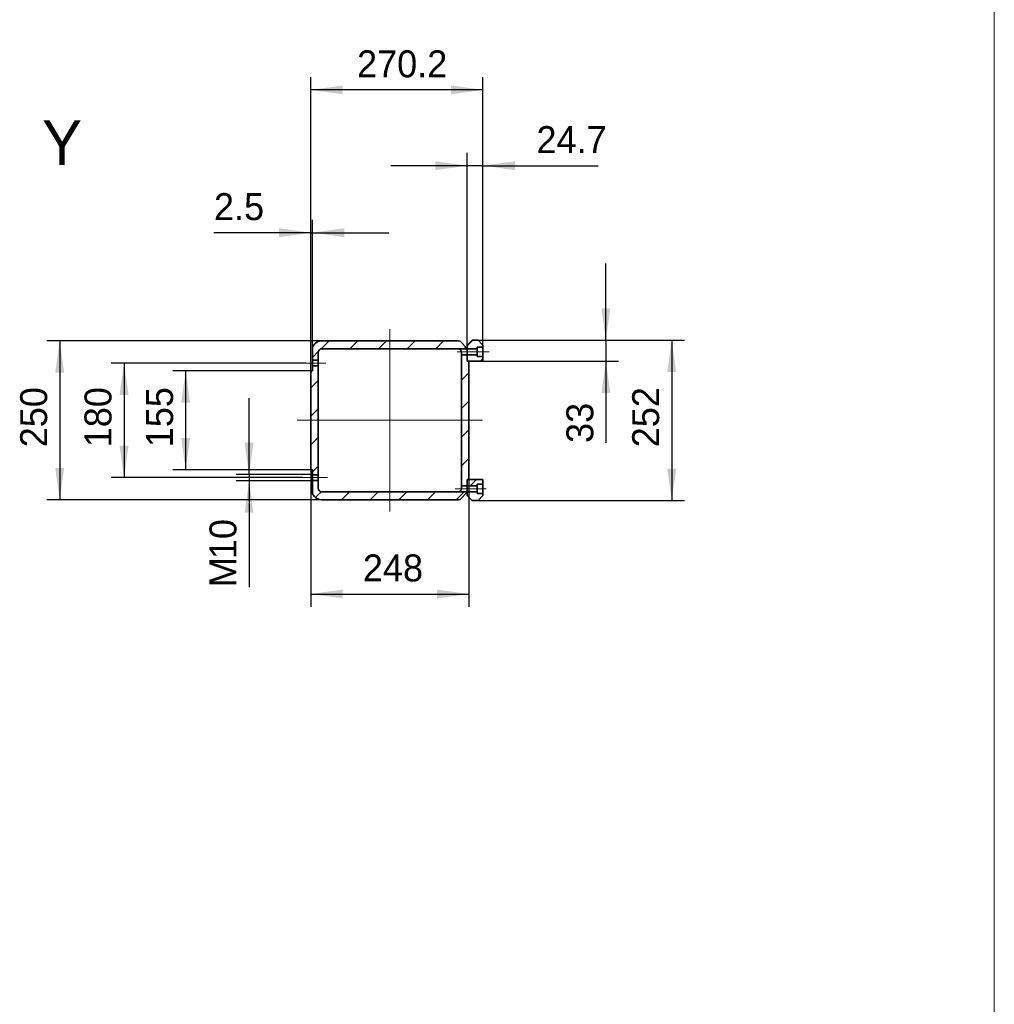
# Model space of a CAD drawing. Header units: millimetres. Extents: x 21 to 401, y 28 to 281.
# Tile 7 of 8: x 324 to 401, y 106 to 183. Entities that reach past the tile are written whole.
import ezdxf

# ---------------------------------------------------------------- set-up
doc = ezdxf.new("R2010")
doc.units = ezdxf.units.MM
doc.linetypes.add('SLD-Durchgehend', pattern=[0])
doc.linetypes.add('SLD-Punktstrich', pattern=[19.05, 15.24, -1.27, 1.27, -1.27])
doc.layers.add('KOPF', color=7, linetype='SLD-Durchgehend')
doc.styles.add('SLDTEXTSTYLE0', font='Gill Sans MT Pro Medium')
doc.dimstyles.new('SLDDIMSTYLE4', dxfattribs={"dimtxt": 1.924756, "dimasz": 2.5, "dimexe": 0, "dimexo": 0.0625, "dimgap": 0.481189, "dimtad": 1, "dimlfac": 20, "dimrnd": 1e-09, "dimzin": 12, "dimdsep": 46, "dimtxsty": 'SLDTEXTSTYLE0', "dimsah": 1, "dimcen": 0.09, "dimadec": 0, "dimazin": 3, "dimtfac": 1, "dimtmove": 0, "dimatfit": 0, "dimfxl": 1, "dimfrac": 2, "dimtolj": 1, "dimtzin": 12, "dimarcsym": 0})
doc.dimstyles.new('SLDDIMSTYLE5', dxfattribs={"dimtxt": 1.924756, "dimasz": 2.5, "dimexe": 0, "dimexo": 0.0625, "dimgap": 0.481189, "dimtad": 1, "dimlfac": 20, "dimrnd": 1e-09, "dimzin": 12, "dimdsep": 46, "dimtxsty": 'SLDTEXTSTYLE0', "dimsah": 1, "dimcen": 0.09, "dimadec": 0, "dimazin": 3, "dimtfac": 1, "dimtofl": 0, "dimtmove": 0, "dimatfit": 3, "dimfxl": 1, "dimfrac": 2, "dimtolj": 1, "dimtzin": 12, "dimarcsym": 0})

# ---------------------------------------------------------------- blocks, each defined once
blk = doc.blocks.new('_D_30')
at = {"layer": 'KOPF'}
for p, q in [((348.031, 157.705), (326.382, 157.705)), ((327.382, 157.705), (327.382, 145.205)), ((348.031, 145.205), (326.382, 145.205))]:
    blk.add_line(p, q, dxfattribs=at)
for points in [[(327.382, 157.705), (327.032, 155.205), (327.732, 155.205)], [(327.382, 145.205), (327.732, 147.705), (327.032, 147.705)]]:
    blk.add_solid(points, dxfattribs=at)
at = {"layer": 'KOPF', "insert": (324.279, 149.339), "char_height": 2.1167, "attachment_point": 1, "rotation": 90, "style": 'SLDTEXTSTYLE0'}
blk.add_mtext('250', dxfattribs=at)
blk = doc.blocks.new('_D_31')
at = {"layer": 'KOPF'}
for p, q in [((347.094, 155.33), (336.264, 155.33)), ((337.264, 155.33), (337.264, 147.58)), ((347.094, 147.58), (336.264, 147.58))]:
    blk.add_line(p, q, dxfattribs=at)
for points in [[(337.264, 155.33), (336.914, 152.83), (337.614, 152.83)], [(337.264, 147.58), (337.614, 150.08), (336.914, 150.08)]]:
    blk.add_solid(points, dxfattribs=at)
at = {"layer": 'KOPF', "insert": (334.16, 149.339), "char_height": 2.1167, "attachment_point": 1, "rotation": 90, "style": 'SLDTEXTSTYLE0'}
blk.add_mtext('155', dxfattribs=at)
blk = doc.blocks.new('_D_32')
at = {"layer": 'KOPF'}
for p, q in [((347.094, 155.33), (347.094, 167.184)), ((347.219, 155.743), (347.219, 167.184)), ((347.094, 166.184), (339.489, 166.184)), ((347.094, 166.184), (347.219, 166.184)), ((347.219, 166.184), (353.219, 166.184))]:
    blk.add_line(p, q, dxfattribs=at)
for points in [[(347.094, 166.184), (344.594, 166.534), (344.594, 165.834)], [(347.219, 166.184), (349.719, 165.834), (349.719, 166.534)]]:
    blk.add_solid(points, dxfattribs=at)
at = {"layer": 'KOPF', "insert": (339.489, 169.288), "char_height": 2.1167, "attachment_point": 1, "style": 'SLDTEXTSTYLE0'}
blk.add_mtext('2.5', dxfattribs=at)
blk = doc.blocks.new('_D_33')
at = {"layer": 'KOPF'}
for p, q in [((359.369, 157.365), (359.369, 172.444)), ((360.604, 157.365), (360.604, 172.444)), ((359.369, 171.444), (353.369, 171.444)), ((360.604, 171.444), (359.369, 171.444)), ((360.604, 171.444), (369.655, 171.444))]:
    blk.add_line(p, q, dxfattribs=at)
for points in [[(359.369, 171.444), (356.869, 171.794), (356.869, 171.094)], [(360.604, 171.444), (363.104, 171.094), (363.104, 171.794)]]:
    blk.add_solid(points, dxfattribs=at)
at = {"layer": 'KOPF', "insert": (364.802, 174.548), "char_height": 2.1167, "attachment_point": 1, "style": 'SLDTEXTSTYLE0'}
blk.add_mtext('24.7', dxfattribs=at)
blk = doc.blocks.new('_D_34')
at = {"layer": 'KOPF'}
for p, q in [((347.094, 155.33), (347.094, 178.393)), ((360.604, 157.365), (360.604, 178.393)), ((360.604, 177.393), (347.094, 177.393))]:
    blk.add_line(p, q, dxfattribs=at)
for points in [[(347.094, 177.393), (349.594, 177.043), (349.594, 177.743)], [(360.604, 177.393), (358.104, 177.743), (358.104, 177.043)]]:
    blk.add_solid(points, dxfattribs=at)
at = {"layer": 'KOPF', "insert": (350.717, 180.496), "char_height": 2.1167, "attachment_point": 1, "style": 'SLDTEXTSTYLE0'}
blk.add_mtext('270.2', dxfattribs=at)
blk = doc.blocks.new('_D_35')
at = {"layer": 'KOPF'}
for p, q in [((360.214, 157.755), (376.417, 157.755)), ((375.417, 157.755), (375.417, 145.155)), ((360.214, 145.155), (376.417, 145.155))]:
    blk.add_line(p, q, dxfattribs=at)
for points in [[(375.417, 157.755), (375.067, 155.255), (375.767, 155.255)], [(375.417, 145.155), (375.767, 147.655), (375.067, 147.655)]]:
    blk.add_solid(points, dxfattribs=at)
at = {"layer": 'KOPF', "insert": (372.314, 149.339), "char_height": 2.1167, "attachment_point": 1, "rotation": 90, "style": 'SLDTEXTSTYLE0'}
blk.add_mtext('252', dxfattribs=at)
blk = doc.blocks.new('_D_36')
at = {"layer": 'KOPF'}
for p, q in [((370.249, 157.755), (370.249, 163.755)), ((360.214, 157.755), (371.249, 157.755)), ((370.249, 157.755), (370.249, 156.105)), ((360.604, 156.105), (371.249, 156.105)), ((370.249, 156.105), (370.249, 149.68))]:
    blk.add_line(p, q, dxfattribs=at)
for points in [[(370.249, 157.755), (370.599, 160.255), (369.899, 160.255)], [(370.249, 156.105), (369.899, 153.605), (370.599, 153.605)]]:
    blk.add_solid(points, dxfattribs=at)
at = {"layer": 'KOPF', "insert": (367.146, 149.68), "char_height": 2.1167, "attachment_point": 1, "rotation": 90, "style": 'SLDTEXTSTYLE0'}
blk.add_mtext('33', dxfattribs=at)
blk = doc.blocks.new('_D_37')
at = {"layer": 'KOPF'}
for p, q in [((347.094, 147.58), (347.094, 136.823)), ((359.494, 146.805), (359.494, 136.823)), ((347.094, 137.823), (359.494, 137.823))]:
    blk.add_line(p, q, dxfattribs=at)
for points in [[(347.094, 137.823), (349.594, 137.473), (349.594, 138.173)], [(359.494, 137.823), (356.994, 138.173), (356.994, 137.473)]]:
    blk.add_solid(points, dxfattribs=at)
at = {"layer": 'KOPF', "insert": (351.177, 140.927), "char_height": 2.1167, "attachment_point": 1, "style": 'SLDTEXTSTYLE0'}
blk.add_mtext('248', dxfattribs=at)
blk = doc.blocks.new('_D_38')
at = {"layer": 'KOPF'}
for p, q in [((346.696, 155.955), (331.431, 155.955)), ((332.431, 155.955), (332.431, 146.955)), ((346.453, 146.955), (331.431, 146.955))]:
    blk.add_line(p, q, dxfattribs=at)
for points in [[(332.431, 155.955), (332.081, 153.455), (332.781, 153.455)], [(332.431, 146.955), (332.781, 149.455), (332.081, 149.455)]]:
    blk.add_solid(points, dxfattribs=at)
at = {"layer": 'KOPF', "insert": (329.327, 149.339), "char_height": 2.1167, "attachment_point": 1, "rotation": 90, "style": 'SLDTEXTSTYLE0'}
blk.add_mtext('180', dxfattribs=at)
blk = doc.blocks.new('_D_39')
at = {"layer": 'KOPF'}
for p, q in [((342.242, 147.205), (342.242, 153.205)), ((347.219, 147.205), (341.242, 147.205)), ((342.242, 147.205), (342.242, 146.705)), ((347.219, 146.705), (341.242, 146.705)), ((342.242, 146.705), (342.242, 138.356))]:
    blk.add_line(p, q, dxfattribs=at)
for points in [[(342.242, 147.205), (342.592, 149.705), (341.892, 149.705)], [(342.242, 146.705), (341.892, 144.205), (342.592, 144.205)]]:
    blk.add_solid(points, dxfattribs=at)
at = {"layer": 'KOPF', "attachment_point": 1, "rotation": 90, "style": 'SLDTEXTSTYLE0'}
for s, insert, char_height in [('10', (339.138, 140.559), 2.1167), ('M', (339.138, 138.356), 2.117)]:
    blk.add_mtext(s, dxfattribs=dict(at, insert=insert, char_height=char_height))

msp = doc.modelspace()

# ---------------------------------------------------------------- hatches: boundary and pattern name
at = {"linetype": 'SLD-Durchgehend', "lineweight": 18}
h = msp.add_hatch(dxfattribs=at)
h.set_pattern_fill('ANSI31', scale=0.5, style=0)
edge = h.paths.add_edge_path(flags=0)
edge.add_line((347.21895, 156.16777), (347.66895, 156.16777))
edge.add_line((347.66895, 156.16777), (347.66895, 156.76777))
edge.add_arc((347.98145, 156.76777), 0.3125, 90, 180, ccw=False)
edge.add_line((347.98145, 157.08027), (358.60645, 157.08027))
edge.add_arc((358.60645, 156.76777), 0.3125, 66.9260819, 90, ccw=False)
edge.add_line((358.72892, 157.05527), (359.36895, 157.05527))
edge.add_line((359.36895, 157.05527), (359.36895, 157.10527))
edge.add_line((359.36895, 157.10527), (358.80156, 157.67266))
edge.add_arc((358.55645, 156.76777), 0.9375, 74.8439114, 90)
edge.add_line((358.55645, 157.70527), (348.03145, 157.70527))
edge.add_arc((348.03145, 156.76777), 0.9375, 90, 150.0735651)
edge.add_line((347.21895, 157.23548), (347.21895, 156.16777))
h = msp.add_hatch(dxfattribs=at)
h.set_pattern_fill('ANSI31', scale=0.5, style=0)
h.paths.add_polyline_path([(359.36895, 157.36527), (359.36895, 157.05527), (360.15395, 157.05527), (360.15395, 157.20527), (360.60395, 157.20527), (360.60395, 157.36527), (360.21395, 157.75527), (359.75895, 157.75527)], flags=0)
h = msp.add_hatch(dxfattribs=at)
h.set_pattern_fill('ANSI31', scale=0.5, style=0)
h.paths.add_polyline_path([(359.36895, 146.30527), (359.36895, 146.80527), (359.49395, 146.80527), (359.49395, 156.10527), (359.36895, 156.10527), (359.36895, 156.60527), (358.91895, 156.60527), (358.91895, 146.30527)], flags=0)
h = msp.add_hatch(dxfattribs=at)
h.set_pattern_fill('ANSI31', scale=0.5, style=0)
h.paths.add_polyline_path([(359.36895, 156.10527), (360.60395, 156.10527), (360.60395, 156.45527), (360.15395, 156.45527), (360.15395, 156.60527), (359.36895, 156.60527)], flags=0)
h = msp.add_hatch(dxfattribs=at)
h.set_pattern_fill('ANSI31', scale=0.5, style=0)
h.paths.add_polyline_path([(347.21895, 155.33027), (347.09395, 155.33027), (347.09395, 147.58027), (347.21895, 147.58027), (347.21895, 147.16777), (347.66895, 147.16777), (347.66895, 155.74277), (347.21895, 155.74277)], flags=0)
h = msp.add_hatch(dxfattribs=at)
h.set_pattern_fill('ANSI31', scale=0.5, style=0)
edge = h.paths.add_edge_path(flags=0)
edge.add_line((347.66895, 146.74277), (347.21895, 146.74277))
edge.add_line((347.21895, 146.74277), (347.21895, 145.67506))
edge.add_arc((348.03145, 146.14277), 0.9375, 209.9264349, 270)
edge.add_line((348.03145, 145.20527), (358.55645, 145.20527))
edge.add_arc((358.55645, 146.14277), 0.9375, 270, 285.1560886)
edge.add_line((358.80156, 145.23788), (359.36895, 145.80527))
edge.add_line((359.36895, 145.80527), (359.36895, 145.85527))
edge.add_line((359.36895, 145.85527), (358.72892, 145.85527))
edge.add_arc((358.60645, 146.14277), 0.3125, 270, 293.0739181, ccw=False)
edge.add_line((358.60645, 145.83027), (347.98145, 145.83027))
edge.add_arc((347.98145, 146.14277), 0.3125, 180, 270, ccw=False)
edge.add_line((347.66895, 146.14277), (347.66895, 146.74277))
h = msp.add_hatch(dxfattribs=at)
h.set_pattern_fill('ANSI31', scale=0.5, style=0)
h.paths.add_polyline_path([(360.60395, 146.45527), (360.60395, 146.80527), (359.36895, 146.80527), (359.36895, 146.30527), (360.15395, 146.30527), (360.15395, 146.45527)], flags=0)
h = msp.add_hatch(dxfattribs=at)
h.set_pattern_fill('ANSI31', scale=0.5, style=0)
h.paths.add_polyline_path([(360.21395, 145.15527), (360.60395, 145.54527), (360.60395, 145.70527), (360.15395, 145.70527), (360.15395, 145.85527), (359.36895, 145.85527), (359.36895, 145.54527), (359.75895, 145.15527)], flags=0)

# ---------------------------------------------------------------- linework, layer by layer
at = {"color": 7, "linetype": 'SLD-Durchgehend', "lineweight": 35}
for p, q in [((358.55645, 157.70527), (348.03145, 157.70527)), ((358.80156, 157.67266), (359.36895, 157.10527)), ((359.36895, 157.36527), (359.75895, 157.75527)), ((359.75895, 157.75527), (360.21395, 157.75527)), ((360.21395, 157.75527), (360.60395, 157.36527)), ((347.21895, 156.16777), (347.21895, 157.23548)), ((358.60645, 157.08027), (347.98145, 157.08027)), ((359.36895, 157.05527), (358.72892, 157.05527)), ((359.36895, 157.05527), (359.36895, 157.36527)), ((359.36895, 157.10527), (359.36895, 157.05527)), ((360.15395, 157.05527), (359.36895, 157.05527)), ((359.36895, 156.60527), (359.36895, 157.05527)), ((360.60395, 157.20527), (360.15395, 157.20527)), ((360.15395, 157.20527), (360.15395, 157.05527)), ((360.15395, 156.60527), (360.15395, 157.05527)), ((360.60395, 157.36527), (360.60395, 157.20527)), ((360.60395, 156.45527), (360.60395, 157.20527)), ((347.66895, 156.16777), (347.21895, 156.16777)), ((347.21895, 156.16777), (347.21895, 155.74277)), ((347.66895, 156.76777), (347.66895, 156.16777)), ((347.66895, 156.16777), (347.66895, 155.74277)), ((358.91895, 156.60527), (358.91895, 156.76777)), ((358.91895, 156.60527), (359.36895, 156.60527)), ((358.91895, 146.30527), (358.91895, 156.60527)), ((359.36895, 156.60527), (360.15395, 156.60527)), ((359.36895, 156.10527), (359.36895, 156.60527)), ((360.15395, 156.60527), (360.15395, 156.45527)), ((360.15395, 156.45527), (360.60395, 156.45527)), ((360.60395, 156.45527), (360.60395, 156.10527)), ((347.21895, 155.74277), (347.66895, 155.74277)), ((347.21895, 155.33027), (347.21895, 155.74277)), ((347.66895, 155.74277), (347.66895, 147.16777)), ((360.60395, 156.10527), (359.36895, 156.10527)), ((359.36895, 156.10527), (359.49395, 156.10527)), ((359.49395, 146.80527), (359.49395, 156.10527)), ((347.09395, 155.33027), (347.21895, 155.33027)), ((347.09395, 155.33027), (347.09395, 147.58027)), ((347.21895, 147.58027), (347.09395, 147.58027)), ((347.21895, 147.16777), (347.21895, 147.58027)), ((347.66895, 147.16777), (347.21895, 147.16777)), ((347.21895, 147.16777), (347.21895, 146.74277)), ((347.66895, 147.16777), (347.66895, 146.74277)), ((347.21895, 146.74277), (347.66895, 146.74277)), ((347.21895, 145.67506), (347.21895, 146.74277)), ((347.66895, 146.74277), (347.66895, 146.14277)), ((358.91895, 146.14277), (358.91895, 146.30527)), ((359.36895, 146.30527), (358.91895, 146.30527)), ((360.60395, 146.80527), (359.36895, 146.80527)), ((359.36895, 146.80527), (359.36895, 146.30527)), ((359.49395, 146.80527), (359.36895, 146.80527)), ((360.15395, 146.30527), (359.36895, 146.30527)), ((359.36895, 146.30527), (359.36895, 145.85527)), ((360.60395, 146.45527), (360.15395, 146.45527)), ((360.15395, 146.45527), (360.15395, 146.30527)), ((360.15395, 145.85527), (360.15395, 146.30527)), ((360.60395, 146.45527), (360.60395, 146.80527)), ((360.60395, 145.70527), (360.60395, 146.45527)), ((347.98145, 145.83027), (358.60645, 145.83027)), ((358.72892, 145.85527), (359.36895, 145.85527)), ((359.36895, 145.80527), (358.80156, 145.23788)), ((359.36895, 145.85527), (360.15395, 145.85527)), ((359.36895, 145.85527), (359.36895, 145.54527)), ((359.36895, 145.85527), (359.36895, 145.80527)), ((359.36895, 145.54527), (359.75895, 145.15527)), ((360.15395, 145.85527), (360.15395, 145.70527)), ((360.15395, 145.70527), (360.60395, 145.70527)), ((360.21395, 145.15527), (360.60395, 145.54527)), ((360.60395, 145.54527), (360.60395, 145.70527)), ((348.03145, 145.20527), (358.55645, 145.20527)), ((359.75895, 145.15527), (360.21395, 145.15527))]:
    msp.add_line(p, q, dxfattribs=at)
for centre, radius, start, end in [((348.03145, 156.76777), 0.9375, 90, 150.0735651), ((358.55645, 156.76777), 0.9375, 74.8439114, 90), ((347.98145, 156.76777), 0.3125, 90, 180), ((358.60645, 156.76777), 0.3125, 66.9260819, 90), ((347.98145, 146.14277), 0.3125, 180, 270), ((348.03145, 146.14277), 0.9375, 209.9264349, 270), ((358.60645, 146.14277), 0.3125, 270, 293.0739181), ((358.55645, 146.14277), 0.9375, 270, 285.1560886)]:
    msp.add_arc(centre, radius, start, end, dxfattribs=at)
for points, knots in [([(358.91895, 156.76777), (358.91895, 156.78664), (358.91725, 156.8057), (358.91189, 156.83452), (358.90964, 156.84408), (358.90435, 156.86265), (358.9013, 156.87173), (358.89443, 156.88949), (358.89058, 156.89819), (358.88236, 156.91479), (358.87796, 156.92274), (358.86865, 156.93803), (358.8637, 156.9454), (358.85349, 156.95935), (358.84823, 156.96593), (358.83208, 156.9846), (358.82081, 156.99566), (358.79772, 157.01536), (358.78606, 157.02384), (358.76936, 157.03452), (358.76392, 157.03776), (358.75354, 157.04355), (358.74856, 157.04613), (358.73973, 157.05046), (358.73594, 157.05219), (358.73047, 157.05462), (358.72892, 157.05527), (358.72892, 157.05527)], [0, 0, 0, 0, 0.125, 0.125, 0.1875, 0.1875, 0.25, 0.25, 0.3125, 0.3125, 0.375, 0.375, 0.4375, 0.4375, 0.5, 0.5, 0.625, 0.625, 0.75, 0.75, 0.8125, 0.8125, 0.875, 0.875, 0.9375, 0.9375, 1, 1, 1, 1]), ([(358.72892, 145.85527), (358.72892, 145.85527), (358.72931, 145.85543), (358.73077, 145.85606), (358.73184, 145.85653), (358.73592, 145.85834), (358.73976, 145.86009), (358.75286, 145.86652), (358.76383, 145.87247), (358.78619, 145.88679), (358.79776, 145.89521), (358.82077, 145.91484), (358.83222, 145.92608), (358.85368, 145.95093), (358.86382, 145.96462), (358.87781, 145.98753), (358.88229, 145.99561), (358.89052, 146.01222), (358.89431, 146.02078), (358.90462, 146.04732), (358.91008, 146.06636), (358.91541, 146.09486), (358.91674, 146.10442), (358.91851, 146.12365), (358.91895, 146.13331), (358.91895, 146.14277)], [0, 0, 0, 0, 0.03125, 0.03125, 0.0625, 0.0625, 0.125, 0.125, 0.25, 0.25, 0.375, 0.375, 0.5, 0.5, 0.625, 0.625, 0.6875, 0.6875, 0.75, 0.75, 0.875, 0.875, 0.9375, 0.9375, 1, 1, 1, 1])]:
    msp.add_open_spline(points, degree=3, knots=knots, dxfattribs=at)
at = {"layer": 'KOPF', "lineweight": 18}
msp.add_line((400.73608, 193.32761), (400.73608, 28.32761), dxfattribs=at)
at = {"layer": 'KOPF', "color": 7, "linetype": 'SLD-Punktstrich', "lineweight": 18, "ltscale": 2.5}
for p, q in [((353.29395, 144.30721), (353.29395, 158.62271)), ((360.55645, 151.45527), (346.03145, 151.45527))]:
    msp.add_line(p, q, dxfattribs=at)
at = {"layer": 'KOPF', "linetype": 'SLD-Punktstrich', "lineweight": 18, "ltscale": 2.5}
for p, q in [((358.57947, 156.83027), (361.09827, 156.83027)), ((348.2808, 155.95527), (346.69639, 155.95527)), ((348.40268, 146.95527), (346.45263, 146.95527)), ((358.41696, 146.08027), (360.85452, 146.08027))]:
    msp.add_line(p, q, dxfattribs=at)

# ---------------------------------------------------------------- texts
at = {"layer": 'KOPF', "color": 7, "insert": (326.0072, 175.00033), "char_height": 3.5, "attachment_point": 1, "style": 'SLDTEXTSTYLE0'}
msp.add_mtext('Y', dxfattribs=at)

# ---------------------------------------------------------------- dimensions: what is measured, and where the dimension line sits
at = {"layer": 'KOPF'}
for base, p1, p2, dimstyle, picture, middle in [((347.09395, 177.39256), (360.60395, 157.36527), (347.09395, 155.33027), 'SLDDIMSTYLE5', '_D_34', (353.84895, 177.39256)), ((359.36895, 171.44406), (360.60395, 157.36527), (359.36895, 157.36527), 'SLDDIMSTYLE4', '_D_33', (367.22837, 171.44406)), ((347.21895, 166.18444), (347.09395, 155.33027), (347.21895, 155.74277), 'SLDDIMSTYLE4', '_D_32', (341.20948, 166.18444)), ((359.49395, 137.8233), (347.09395, 147.58027), (359.49395, 146.80527), 'SLDDIMSTYLE5', '_D_37', (353.29395, 137.8233))]:
    dim = msp.add_linear_dim(base=base, p1=p1, p2=p2, dimstyle=dimstyle, dxfattribs=at)
    dim.commit()
    dim.dimension.update_dxf_attribs({"geometry": picture, "text_midpoint": middle, "dimtype": 160})
for base, p1, p2, dimstyle, picture, middle in [((370.24944, 156.10527), (360.21395, 157.75527), (360.60395, 156.10527), 'SLDDIMSTYLE4', '_D_36', (370.24944, 151.09151)), ((327.3822, 145.20527), (348.03145, 157.70527), (348.03145, 145.20527), 'SLDDIMSTYLE5', '_D_30', (327.3822, 151.45527)), ((375.41749, 145.15527), (360.21395, 157.75527), (360.21395, 145.15527), 'SLDDIMSTYLE5', '_D_35', (375.41749, 151.45527)), ((332.43108, 146.95527), (346.69639, 155.95527), (346.45263, 146.95527), 'SLDDIMSTYLE5', '_D_38', (332.43108, 151.45527)), ((337.26409, 147.58027), (347.09395, 155.33027), (347.09395, 147.58027), 'SLDDIMSTYLE5', '_D_31', (337.26409, 151.45527))]:
    dim = msp.add_linear_dim(base=base, p1=p1, p2=p2, angle=90, dimstyle=dimstyle, dxfattribs=at)
    dim.commit()
    dim.dimension.update_dxf_attribs({"geometry": picture, "text_midpoint": middle, "dimtype": 160})
dim = msp.add_linear_dim(base=(342.2418, 146.70527), p1=(347.21895, 147.20527), p2=(347.21895, 146.70527), angle=90, text='M<>', dimstyle='SLDDIMSTYLE4', dxfattribs=at)
dim.commit()
dim.dimension.update_dxf_attribs({"geometry": '_D_39', "text_midpoint": (342.2418, 140.86897), "dimtype": 160})

doc.saveas('drawing.dxf')
